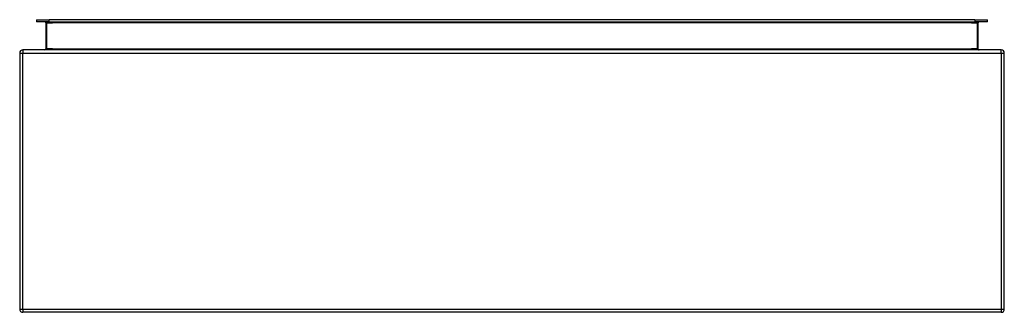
# Model space of a CAD drawing. Header units: inches. Extents: x 20.4 to 50.4, y 13.8 to 22.7.
import ezdxf

# ---------------------------------------------------------------- set-up
doc = ezdxf.new("R2010")
doc.units = ezdxf.units.IN
doc.header["$LTSCALE"] = 3.333333
doc.header["$MEASUREMENT"] = 0
doc.layers.add('Visible Edges(ANSI)', color=7, linetype='Continuous', lineweight=25)
doc.layers.add('Visible Tangent Edges(ANSI)', color=7, linetype='Continuous', lineweight=25)

msp = doc.modelspace()

# ---------------------------------------------------------------- linework, layer by layer
at = {"layer": 'Visible Edges(ANSI)'}
for p, q in [((20.953, 22.738), (21.339, 22.738)), ((20.953, 22.738), (20.953, 22.67)), ((21.339, 22.67), (20.953, 22.67)), ((21.24, 22.639), (21.24, 21.853)), ((49.544, 22.738), (21.339, 22.738)), ((21.339, 22.67), (49.544, 22.67)), ((49.544, 22.738), (49.93, 22.738)), ((49.93, 22.67), (49.544, 22.67)), ((49.643, 21.853), (49.643, 22.639)), ((49.93, 22.67), (49.93, 22.738)), ((20.442, 21.723), (20.442, 13.921)), ((50.343, 21.822), (20.541, 21.822)), ((50.442, 13.921), (50.442, 21.723)), ((50.343, 13.822), (20.541, 13.822))]:
    msp.add_line(p, q, dxfattribs=at)
for centre, radius, start, end in [((21.209, 22.639), 0.031, 0, 90), ((49.674, 22.639), 0.031, 90, 180), ((20.541, 21.723), 0.099, 90, 180), ((21.209, 21.853), 0.031, 270, 0), ((50.343, 21.723), 0.099, 0, 90), ((20.541, 13.921), 0.099, 180, 270), ((50.343, 13.921), 0.099, 270, 0)]:
    msp.add_arc(centre, radius, start, end, dxfattribs=at)
msp.add_open_spline([(49.674, 21.822), (49.672, 21.822), (49.67, 21.822), (49.664, 21.823), (49.661, 21.825), (49.656, 21.828), (49.654, 21.83), (49.651, 21.833), (49.649, 21.834), (49.647, 21.838), (49.646, 21.84), (49.645, 21.844), (49.644, 21.847), (49.644, 21.85), (49.643, 21.851), (49.643, 21.853)], degree=3, knots=[-0.0007936, -0.0007936, -0.0007936, -0.0007936, 0.048226, 0.048226, 0.1177847, 0.1177847, 0.1712915, 0.1712915, 0.205012, 0.205012, 0.2438711, 0.2438711, 0.2776762, 0.2776762, 0.2988043, 0.2988043, 0.2988043, 0.2988043], dxfattribs=at)
at = {"layer": 'Visible Tangent Edges(ANSI)'}
for p, q in [((21.271, 22.639), (21.24, 22.639)), ((21.271, 22.67), (21.271, 22.639)), ((21.271, 21.853), (21.271, 22.639)), ((21.271, 22.639), (21.44, 22.639)), ((21.339, 22.67), (21.339, 22.738)), ((49.443, 22.639), (21.44, 22.639)), ((49.443, 22.639), (49.612, 22.639)), ((49.544, 22.738), (49.544, 22.67)), ((49.612, 22.639), (49.612, 22.67)), ((49.643, 22.639), (49.612, 22.639)), ((49.612, 22.639), (49.612, 21.853)), ((20.442, 21.723), (20.541, 21.723)), ((20.541, 21.822), (20.541, 21.723)), ((20.541, 21.723), (50.343, 21.723)), ((20.541, 13.921), (20.541, 21.723)), ((21.271, 21.853), (21.24, 21.853)), ((21.44, 21.853), (21.271, 21.853)), ((21.44, 21.853), (49.443, 21.853)), ((49.612, 21.853), (49.443, 21.853)), ((49.612, 21.853), (49.643, 21.853)), ((50.343, 21.723), (50.343, 21.822)), ((50.343, 21.723), (50.442, 21.723)), ((50.343, 21.723), (50.343, 13.921)), ((20.442, 13.921), (20.541, 13.921)), ((20.541, 13.921), (20.541, 13.822)), ((20.541, 13.921), (50.343, 13.921)), ((50.343, 13.921), (50.442, 13.921)), ((50.343, 13.921), (50.343, 13.822))]:
    msp.add_line(p, q, dxfattribs=at)
msp.add_ellipse((21.209, 21.853), major_axis=(0.062, 0), ratio=0.5, start_param=4.712389, end_param=6.283185, dxfattribs=at)
msp.add_open_spline([(49.612, 21.853), (49.612, 21.851), (49.613, 21.85), (49.614, 21.847), (49.615, 21.844), (49.618, 21.84), (49.62, 21.838), (49.624, 21.834), (49.627, 21.833), (49.633, 21.83), (49.638, 21.828), (49.648, 21.825), (49.654, 21.823), (49.665, 21.822), (49.67, 21.822), (49.674, 21.822)], degree=3, knots=[-0.2988043, -0.2988043, -0.2988043, -0.2988043, -0.2776762, -0.2776762, -0.2438711, -0.2438711, -0.205012, -0.205012, -0.1712915, -0.1712915, -0.1177847, -0.1177847, -0.048226, -0.048226, 0.0007936, 0.0007936, 0.0007936, 0.0007936], dxfattribs=at)

doc.saveas('drawing.dxf')
